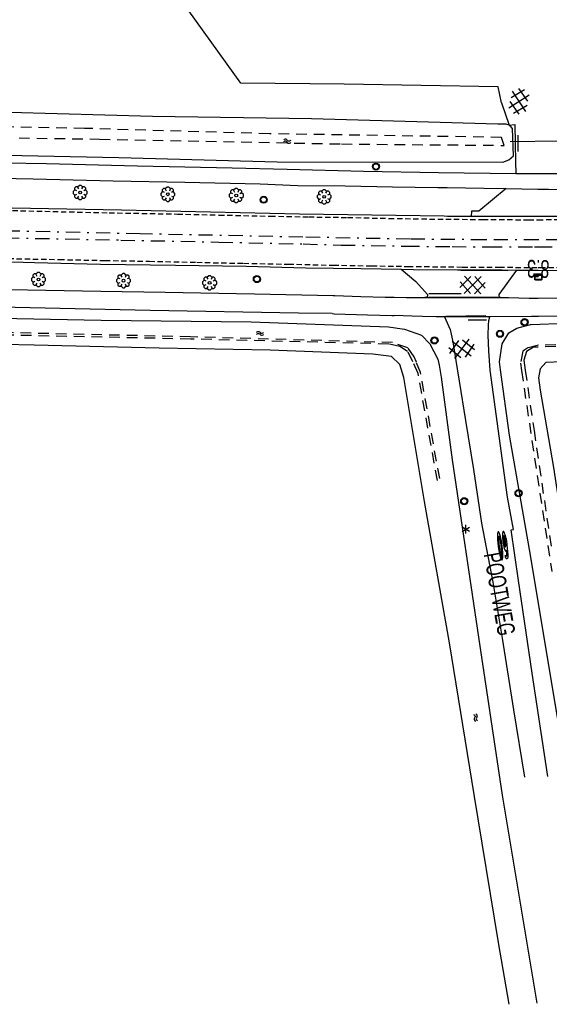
# Model space of a CAD drawing. Extents: x 99796 to 103543, y 406299 to 407646.
# Tile 75 of 85: x 102693 to 102768, y 406617 to 406756. Entities that reach past the tile are written whole.
import ezdxf
from ezdxf.enums import TextEntityAlignment as Align

# ---------------------------------------------------------------- set-up
doc = ezdxf.new("R2010")
doc.units = 0
for name, pattern in [('As', [4.25, 2, -1, 0.25, -1]), ('Mi-knt-strp', [1.15, 0.75, -0.4]), ('Slootbodem', [2.5, 1.5, -1])]:
    doc.linetypes.add(name, pattern=pattern)
for name, color, linetype in [('1101', 252, 'CONTINUOUS'), ('1104', 252, 'CONTINUOUS'), ('1110', 252, 'CONTINUOUS'), ('1201', 252, 'As'), ('1207', 252, 'Mi-knt-strp'), ('1209', 252, 'CONTINUOUS'), ('1211', 252, 'CONTINUOUS'), ('1233', 252, 'CONTINUOUS'), ('1404', 252, 'CONTINUOUS'), ('1406', 252, 'Slootbodem'), ('1605', 252, 'CONTINUOUS'), ('2004', 252, 'Hekwerk'), ('2201', 252, 'CONTINUOUS'), ('2401', 252, 'CONTINUOUS'), ('2701', 252, 'CONTINUOUS'), ('2901', 252, 'CONTINUOUS'), ('4411', 252, 'CONTINUOUS'), ('4501', 252, 'CONTINUOUS'), ('4601', 252, 'CONTINUOUS')]:
    doc.layers.add(name, color=color, linetype=linetype)
doc.linetypes.add('Hekwerk', pattern='A,4,-1,[1,dgnlstyle.shx,S=0.004,R=0,X=0,Y=0],-1', length=6)

# ---------------------------------------------------------------- blocks, each defined once
blk = doc.blocks.new('WATERSYMBOOL', base_point=(97503.821083, 403517.176353))
at = {"layer": '4601'}
for points in [[(97503.321083, 403517.326353, 0), (97503.383583, 403517.388853, 0), (97503.508583, 403517.451353, 0), (97503.633583, 403517.451353, 0), (97503.758583, 403517.388853, 0), (97503.821083, 403517.326353, 0), (97503.883583, 403517.263853, 0), (97504.008583, 403517.201353, 0), (97504.133583, 403517.201353, 0), (97504.258583, 403517.263853, 0), (97504.321083, 403517.326353, 0)], [(97503.321083, 403517.026353, 0), (97503.383583, 403517.088853, 0), (97503.508583, 403517.151353, 0), (97503.633583, 403517.151353, 0), (97503.758583, 403517.088853, 0), (97503.821083, 403517.026353, 0), (97503.883583, 403516.963853, 0), (97504.008583, 403516.901353, 0), (97504.133583, 403516.901353, 0), (97504.258583, 403516.963853, 0), (97504.321083, 403517.026353, 0)]]:
    blk.add_polyline3d(points, dxfattribs=at)
blk = doc.blocks.new('LICHTMAST', base_point=(106423.199838, 404577.892233))
at = {"layer": '2701'}
for points in [[(106422.680222, 404577.592233, 0), (106423.719453, 404578.192234, 0)], [(106423.719453, 404577.592234, 0), (106422.680222, 404578.192233, 0)], [(106423.199838, 404577.292233, 0), (106423.199838, 404578.492233, 0)]]:
    blk.add_polyline3d(points, dxfattribs=at)
blk = doc.blocks.new('VERKEERSBORD', base_point=(97503.821083, 403507.602474))
at = {"layer": '2401'}
for radius in [0.5, 0.5, 0.4, 0.4]:
    blk.add_circle((97503.821083, 403507.602474), radius, dxfattribs=at)
blk = doc.blocks.new('TEKST_60', base_point=(97500.879966, 403507.602474))
at = {"layer": '1233'}
blk.add_polyline3d([(97501.979123, 403508.556994, 0), (97502.12248, 403508.561154, 0), (97502.291923, 403508.565646, 0), (97502.476524, 403508.561283, 0), (97502.69397, 403508.555787, 0), (97502.879628, 403508.545046, 0), (97503.854992, 403508.530447, 0), (97504.27557, 403508.506412, 0), (97504.454291, 403508.484683, 0), (97504.571987, 403508.462932, 0), (97504.672248, 403508.441174, 0), (97504.73328, 403508.419402, 0), (97504.772519, 403508.393263, 0), (97504.807399, 403508.367123, 0), (97504.824845, 403508.336618, 0), (97504.829217, 403508.301749, 0), (97504.811799, 403508.253795, 0), (97504.781966, 403508.221913, 0), (97504.733361, 403508.197102, 0), (97504.672345, 403508.175285, 0), (97504.593892, 403508.157821, 0), (97504.54159, 403508.149085, 0), (97504.450056, 403508.144692, 0), (97504.332366, 403508.149008, 0), (97504.327969, 403508.253619, 0), (97504.415145, 403508.25365, 0), (97504.450013, 403508.262381, 0), (97504.467442, 403508.279822, 0), (97504.467434, 403508.301617, 0), (97504.449992, 403508.319046, 0), (97504.410755, 403508.340825, 0), (97504.358444, 403508.353883, 0), (97504.227671, 403508.375629, 0), (97504.092542, 403508.388657, 0), (97503.93562, 403508.401676, 0), (97503.611566, 403508.412127, 0)], dxfattribs=at)
for points in [[(97500.879966, 403507.602474, 0), (97500.881649, 403507.587424, 0), (97500.888877, 403507.573963, 0), (97500.900901, 403507.560569, 0), (97500.917692, 403507.547273, 0), (97500.939209, 403507.534108, 0), (97500.965401, 403507.521106, 0), (97500.996205, 403507.508299, 0), (97501.031546, 403507.495716, 0), (97501.071338, 403507.483388, 0), (97501.115488, 403507.471346, 0), (97501.163887, 403507.459617, 0), (97501.21642, 403507.44823, 0), (97501.27296, 403507.437212, 0), (97501.333371, 403507.426592, 0), (97501.397506, 403507.416392, 0), (97501.465212, 403507.406639, 0), (97501.536326, 403507.397356, 0), (97501.610675, 403507.388565, 0), (97501.688082, 403507.380288, 0), (97501.76836, 403507.372544, 0), (97501.851314, 403507.36535, 0), (97501.936747, 403507.358727, 0), (97502.024447, 403507.35269, 0), (97502.114218, 403507.347252, 0), (97502.205818, 403507.342426, 0), (97502.299049, 403507.338225, 0), (97502.39368, 403507.334659, 0), (97502.48948, 403507.331736, 0), (97502.586221, 403507.329463, 0), (97502.683672, 403507.327846, 0), (97502.781592, 403507.326889, 0), (97502.879742, 403507.326593, 0), (97502.977902, 403507.32696, 0), (97503.075822, 403507.327989, 0), (97503.173261, 403507.329677, 0), (97503.27, 403507.332021, 0), (97503.365799, 403507.335013, 0), (97503.460427, 403507.338649, 0), (97503.553655, 403507.342917, 0), (97503.645262, 403507.34781, 0), (97503.735018, 403507.353314, 0), (97503.822724, 403507.359415, 0), (97503.908149, 403507.366101, 0), (97503.991093, 403507.373354, 0), (97504.071367, 403507.381157, 0), (97504.14877, 403507.389491, 0), (97504.223112, 403507.398336, 0), (97504.294223, 403507.407671, 0), (97504.361913, 403507.417474, 0), (97504.426043, 403507.42772, 0), (97504.486451, 403507.438384, 0), (97504.542979, 403507.449443, 0), (97504.595505, 403507.460869, 0), (97504.643901, 403507.472633, 0), (97504.688036, 403507.484707, 0), (97504.727819, 403507.497064, 0), (97504.763152, 403507.509673, 0), (97504.793943, 403507.522503, 0), (97504.820134, 403507.535524, 0), (97504.841634, 403507.548704, 0), (97504.858422, 403507.562012, 0), (97504.87043, 403507.575415, 0), (97504.877646, 403507.588882, 0), (97504.879966, 403507.602474, 0), (97504.877637, 403507.615874, 0), (97504.87041, 403507.629335, 0), (97504.858393, 403507.642731, 0), (97504.841595, 403507.656026, 0), (97504.820085, 403507.66919, 0), (97504.793885, 403507.682192, 0), (97504.763084, 403507.695, 0), (97504.727742, 403507.707583, 0), (97504.68795, 403507.71991, 0), (97504.643806, 403507.731954, 0), (97504.595402, 403507.743683, 0), (97504.542867, 403507.75507, 0), (97504.486332, 403507.766086, 0), (97504.425915, 403507.776708, 0), (97504.361778, 403507.786906, 0), (97504.294081, 403507.79666, 0), (97504.222963, 403507.805943, 0), (97504.148615, 403507.814734, 0), (97504.071206, 403507.823012, 0), (97503.990926, 403507.830756, 0), (97503.907977, 403507.837948, 0), (97503.822547, 403507.844571, 0), (97503.734837, 403507.85061, 0), (97503.645076, 403507.856048, 0), (97503.553466, 403507.860873, 0), (97503.460235, 403507.865074, 0), (97503.365604, 403507.86864, 0), (97503.269804, 403507.871563, 0), (97503.173063, 403507.873836, 0), (97503.075622, 403507.875453, 0), (97502.977702, 403507.87641, 0), (97502.879542, 403507.876706, 0), (97502.781392, 403507.876339, 0), (97502.683472, 403507.87531, 0), (97502.586023, 403507.873622, 0), (97502.489284, 403507.871278, 0), (97502.393485, 403507.868286, 0), (97502.298857, 403507.86465, 0), (97502.205629, 403507.860381, 0), (97502.114032, 403507.85549, 0), (97502.024266, 403507.849986, 0), (97501.93657, 403507.843884, 0), (97501.851142, 403507.837198, 0), (97501.768193, 403507.829945, 0), (97501.687921, 403507.822142, 0), (97501.61052, 403507.813809, 0), (97501.536177, 403507.804963, 0), (97501.46507, 403507.795628, 0), (97501.397371, 403507.785825, 0), (97501.333243, 403507.77558, 0), (97501.272841, 403507.764914, 0), (97501.216308, 403507.753856, 0), (97501.163784, 403507.742431, 0), (97501.115393, 403507.730667, 0), (97501.071252, 403507.718591, 0), (97501.031469, 403507.706235, 0), (97500.996137, 403507.693626, 0), (97500.965343, 403507.680796, 0), (97500.93916, 403507.667775, 0), (97500.917652, 403507.654595, 0), (97500.900871, 403507.641287, 0), (97500.888857, 403507.627883, 0), (97500.881639, 403507.614417, 0)], [(97501.529114, 403508.315661, 0), (97501.530074, 403508.310162, 0), (97501.532959, 403508.304676, 0), (97501.537762, 403508.299214, 0), (97501.544473, 403508.293791, 0), (97501.553073, 403508.288419, 0), (97501.563544, 403508.283112, 0), (97501.575859, 403508.277881, 0), (97501.589989, 403508.27274, 0), (97501.6059, 403508.267701, 0), (97501.623553, 403508.262776, 0), (97501.642907, 403508.257977, 0), (97501.663914, 403508.253316, 0), (97501.686523, 403508.248804, 0), (97501.710682, 403508.244451, 0), (97501.73633, 403508.24027, 0), (97501.763407, 403508.236267, 0), (97501.791846, 403508.232456, 0), (97501.82158, 403508.228843, 0), (97501.852538, 403508.225437, 0), (97501.884642, 403508.222247, 0), (97501.91782, 403508.219282, 0), (97501.951988, 403508.216547, 0), (97501.987066, 403508.21405, 0), (97502.022964, 403508.211796, 0), (97502.059602, 403508.20979, 0), (97502.09689, 403508.208039, 0), (97502.134739, 403508.206545, 0), (97502.173057, 403508.205314, 0), (97502.211745, 403508.204346, 0), (97502.250723, 403508.203645, 0), (97502.290584, 403508.206804, 0), (97502.329842, 403508.206641, 0), (97502.3691, 403508.206749, 0), (97502.408268, 403508.207125, 0), (97502.447246, 403508.207771, 0), (97502.485943, 403508.208684, 0), (97502.524261, 403508.209862, 0), (97502.562108, 403508.211302, 0), (97502.599395, 403508.213, 0), (97502.636042, 403508.214954, 0), (97502.671938, 403508.217157, 0), (97502.707025, 403508.219605, 0), (97502.741191, 403508.222292, 0), (97502.774376, 403508.22521, 0), (97502.806482, 403508.228354, 0), (97502.837447, 403508.231716, 0), (97502.867192, 403508.235286, 0), (97502.895636, 403508.239058, 0), (97502.922018, 403508.239431, 0), (97502.947672, 403508.243577, 0), (97502.971845, 403508.247896, 0), (97502.994458, 403508.252376, 0), (97503.015471, 403508.257007, 0), (97503.034833, 403508.261779, 0), (97503.052495, 403508.266678, 0), (97503.068406, 403508.271694, 0), (97503.082547, 403508.276815, 0), (97503.094868, 403508.282029, 0), (97503.105348, 403508.287322, 0), (97503.113958, 403508.292681, 0), (97503.120667, 403508.298095, 0), (97503.125486, 403508.303549, 0), (97503.128375, 403508.309032, 0), (97503.129067, 403508.312623, 0), (97503.128381, 403508.320027, 0), (97503.125498, 403508.325514, 0), (97503.120695, 403508.330975, 0), (97503.113982, 403508.336399, 0), (97503.105388, 403508.34177, 0), (97503.094914, 403508.347078, 0), (97503.0826, 403508.352309, 0), (97503.068465, 403508.35745, 0), (97503.05256, 403508.362488, 0), (97503.034905, 403508.367412, 0), (97503.015549, 403508.372211, 0), (97502.994543, 403508.376873, 0), (97502.971937, 403508.381385, 0), (97502.94778, 403508.385737, 0), (97502.922133, 403508.38992, 0), (97502.895056, 403508.393922, 0), (97502.866609, 403508.397734, 0), (97502.836882, 403508.401347, 0), (97502.805924, 403508.404753, 0), (97502.773816, 403508.407942, 0), (97502.740638, 403508.410907, 0), (97502.70647, 403508.413642, 0), (97502.671392, 403508.41614, 0), (97502.635728, 403508.416385, 0), (97502.599084, 403508.418312, 0), (97502.56178, 403508.419988, 0), (97502.523925, 403508.421412, 0), (97502.485601, 403508.422578, 0), (97502.446896, 403508.423484, 0), (97502.407911, 403508.42413, 0), (97502.368737, 403508.424512, 0), (97502.329472, 403508.42463, 0), (97502.290198, 403508.424484, 0), (97502.251024, 403508.424073, 0), (97502.212039, 403508.423399, 0), (97502.173336, 403508.422464, 0), (97502.135012, 403508.42127, 0), (97502.097158, 403508.419818, 0), (97502.059855, 403508.418115, 0), (97502.023213, 403508.416162, 0), (97501.9873, 403508.413966, 0), (97501.952218, 403508.411531, 0), (97501.918036, 403508.408863, 0), (97501.884855, 403508.405968, 0), (97501.852742, 403508.402854, 0), (97501.821776, 403508.399529, 0), (97501.792034, 403508.395998, 0), (97501.763587, 403508.392273, 0), (97501.736502, 403508.388361, 0), (97501.710847, 403508.384272, 0), (97501.686682, 403508.380016, 0), (97501.664066, 403508.375602, 0), (97501.643053, 403508.371043, 0), (97501.623693, 403508.366348, 0), (97501.605968, 403508.363512, 0), (97501.59005, 403508.358495, 0), (97501.575912, 403508.353374, 0), (97501.56359, 403508.348161, 0), (97501.553112, 403508.342868, 0), (97501.544504, 403508.337508, 0), (97501.537785, 403508.332094, 0), (97501.532974, 403508.32664, 0), (97501.529806, 403508.319252, 0)], [(97501.529368, 403507.601157, 0), (97501.530997, 403507.593796, 0), (97501.535875, 403507.586454, 0), (97501.54399, 403507.579148, 0), (97501.555324, 403507.571897, 0), (97501.569847, 403507.564718, 0), (97501.587526, 403507.557627, 0), (97501.608318, 403507.550642, 0), (97501.632172, 403507.54378, 0), (97501.659032, 403507.537057, 0), (97501.688833, 403507.530491, 0), (97501.721502, 403507.524096, 0), (97501.756961, 403507.517887, 0), (97501.795125, 403507.511881, 0), (97501.835902, 403507.506091, 0), (97501.879194, 403507.50053, 0), (97501.924895, 403507.495214, 0), (97501.972897, 403507.490153, 0), (97502.023079, 403507.485362, 0), (97502.075331, 403507.480851, 0), (97502.129514, 403507.47663, 0), (97502.185507, 403507.47271, 0), (97502.24318, 403507.469103, 0), (97502.302373, 403507.465812, 0), (97502.362967, 403507.462851, 0), (97502.4248, 403507.460223, 0), (97502.487734, 403507.457936, 0), (97502.551608, 403507.455995, 0), (97502.616272, 403507.454406, 0), (97502.681576, 403507.45317, 0), (97502.747349, 403507.452293, 0), (97502.813443, 403507.451775, 0), (97502.880029, 403507.450275, 0), (97502.94595, 403507.451823, 0), (97503.012054, 403507.452389, 0), (97503.077827, 403507.453315, 0), (97503.14312, 403507.454598, 0), (97503.207792, 403507.456235, 0), (97503.271665, 403507.458222, 0), (97503.334587, 403507.460555, 0), (97503.396428, 403507.463228, 0), (97503.45701, 403507.466234, 0), (97503.516211, 403507.469567, 0), (97503.573871, 403507.473217, 0), (97503.629861, 403507.477177, 0), (97503.684051, 403507.481437, 0), (97503.73629, 403507.485986, 0), (97503.786478, 403507.490815, 0), (97503.834476, 403507.49591, 0), (97503.880174, 403507.50126, 0), (97503.923461, 403507.506852, 0), (97503.964227, 403507.512672, 0), (97504.002392, 403507.518706, 0), (97504.037847, 403507.52494, 0), (97504.070512, 403507.53136, 0), (97504.100306, 403507.537948, 0), (97504.127159, 403507.54469, 0), (97504.151011, 403507.551569, 0), (97504.171793, 403507.558569, 0), (97504.189464, 403507.565673, 0), (97504.203984, 403507.572863, 0), (97504.215314, 403507.580122, 0), (97504.223423, 403507.587434, 0), (97504.228301, 403507.59478, 0), (97504.229919, 403507.602142, 0), (97504.228296, 403507.609503, 0), (97504.223412, 403507.616845, 0), (97504.215298, 403507.62415, 0), (97504.203963, 403507.631402, 0), (97504.189437, 403507.638582, 0), (97504.171761, 403507.645672, 0), (97504.150974, 403507.652657, 0), (97504.127117, 403507.659519, 0), (97504.100259, 403507.666241, 0), (97504.07046, 403507.672808, 0), (97504.037791, 403507.679203, 0), (97504.002332, 403507.685411, 0), (97503.964162, 403507.691419, 0), (97503.923391, 403507.697209, 0), (97503.8801, 403507.702769, 0), (97503.834399, 403507.708086, 0), (97503.786397, 403507.713145, 0), (97503.736205, 403507.717937, 0), (97503.683963, 403507.722449, 0), (97503.62977, 403507.726669, 0), (97503.573777, 403507.730588, 0), (97503.516114, 403507.734197, 0), (97503.456911, 403507.737486, 0), (97503.396327, 403507.740449, 0), (97503.334892, 403507.741248, 0), (97503.27156, 403507.745363, 0), (97503.207686, 403507.747303, 0), (97503.143012, 403507.748894, 0), (97503.077718, 403507.750128, 0), (97503.011945, 403507.751006, 0), (97502.945841, 403507.751524, 0), (97502.879587, 403507.751681, 0), (97502.813334, 403507.751475, 0), (97502.74724, 403507.750909, 0), (97502.681467, 403507.749984, 0), (97502.616164, 403507.748702, 0), (97502.551502, 403507.747064, 0), (97502.487629, 403507.745077, 0), (97502.424697, 403507.742744, 0), (97502.362866, 403507.740072, 0), (97502.302274, 403507.737065, 0), (97502.243083, 403507.733733, 0), (97502.185413, 403507.730082, 0), (97502.129423, 403507.726122, 0), (97502.075243, 403507.721862, 0), (97502.022994, 403507.717312, 0), (97501.972816, 403507.712484, 0), (97501.924818, 403507.707389, 0), (97501.87912, 403507.70204, 0), (97501.835832, 403507.696448, 0), (97501.79506, 403507.690628, 0), (97501.7569, 403507.684592, 0), (97501.721445, 403507.678358, 0), (97501.688781, 403507.671939, 0), (97501.658985, 403507.665351, 0), (97501.63213, 403507.658609, 0), (97501.608281, 403507.651729, 0), (97501.587494, 403507.644729, 0), (97501.56982, 403507.637627, 0), (97501.555303, 403507.630436, 0), (97501.543974, 403507.623176, 0), (97501.535864, 403507.615865, 0), (97501.530992, 403507.608519, 0)]]:
    blk.add_polyline3d(points, close=True, dxfattribs=at)
for centre, radius, start, end in [((97502.05062, 403504.515376), 4.039124, 94.251173, 100.145568), ((97502.332276, 403500.726285), 7.838669, 92.582202, 94.251173), ((97501.001791, 403508.314443), 0.072825, 178.708036, 246.680047), ((97501.001798, 403508.314302), 0.072835, 113.364145, 178.597554), ((97501.632256, 403506.85329), 1.664072, 100.145568, 113.342233), ((97501.63119, 403509.775923), 1.664072, 246.69956, 259.896225), ((97502.047849, 403512.114141), 4.039124, 259.896225, 265.79062), ((97502.326741, 403515.903437), 7.838669, 265.79062, 270.020897), ((97502.109843, 403517.719058), 9.65679, 271.303976, 277.198371), ((97503.026762, 403509.776432), 1.664072, 280.145568, 293.342233), ((97503.027828, 403506.853799), 1.664072, 66.69956, 69.464415), ((97503.657282, 403508.315345), 0.072742, 0.020897, 66.69956), ((97503.657282, 403508.315345), 0.072742, 293.342233, 0.020897)]:
    blk.add_arc(centre, radius, start, end, dxfattribs=at)
blk = doc.blocks.new('GV6', base_point=(97503.821083, 403517.176353))
at = {"layer": '4411'}
for points in [[(97503.821083, 403517.145103, 0), (97503.977333, 403517.270103, 0)], [(97503.821083, 403517.207603, 0), (97503.977333, 403517.082603, 0)], [(97503.883583, 403517.082603, 0), (97504.133583, 403517.270103, 0)], [(97503.883583, 403517.270103, 0), (97504.133583, 403517.082603, 0)], [(97504.039833, 403517.270103, 0), (97504.196083, 403517.145103, 0)], [(97504.039833, 403517.082603, 0), (97504.196083, 403517.207603, 0)]]:
    blk.add_polyline3d(points, dxfattribs=at)
blk = doc.blocks.new('BOOM', base_point=(97503.821083, 403507.602474))
at = {"layer": '2901'}
for points in [[(97504.071083, 403508.102474, 0), (97504.196083, 403508.352474, 0), (97503.946083, 403508.602474, 0), (97503.696083, 403508.602474, 0), (97503.446083, 403508.352474, 0), (97503.571083, 403508.102474, 0)], [(97503.321083, 403507.852474, 0), (97503.071083, 403507.977474, 0), (97502.821083, 403507.727474, 0), (97502.821083, 403507.477474, 0), (97503.071083, 403507.227474, 0), (97503.321083, 403507.352474, 0)], [(97503.491578, 403508.39797, 0), (97503.202364, 403508.39797, 0), (97503.025588, 403508.221193, 0), (97503.025588, 403507.931979, 0)], [(97503.025588, 403507.27297, 0), (97503.025588, 403506.983756, 0), (97503.202364, 403506.806979, 0), (97503.491578, 403506.806979, 0)], [(97504.616578, 403507.931979, 0), (97504.616578, 403508.221193, 0), (97504.439801, 403508.39797, 0), (97504.150588, 403508.39797, 0)], [(97504.150588, 403506.806979, 0), (97504.439801, 403506.806979, 0), (97504.616578, 403506.983756, 0), (97504.616578, 403507.27297, 0)], [(97504.321083, 403507.352474, 0), (97504.571083, 403507.227474, 0), (97504.821083, 403507.477474, 0), (97504.821083, 403507.727474, 0), (97504.571083, 403507.977474, 0), (97504.321083, 403507.852474, 0)], [(97503.571083, 403507.102474, 0), (97503.446083, 403506.852474, 0), (97503.696083, 403506.602474, 0), (97503.946083, 403506.602474, 0), (97504.196083, 403506.852474, 0), (97504.071083, 403507.102474, 0)]]:
    blk.add_polyline3d(points, dxfattribs=at)
blk.add_circle((97503.821083, 403507.602474), 0.2, dxfattribs=at)
blk.add_circle((97503.821083, 403507.602474), 0.2, dxfattribs=at)
blk = doc.blocks.new('HECTOMETERPAAL', base_point=(97500.879966, 403507.602474))
at = {"layer": '2201'}
blk.add_polyline3d([(97501.379966, 403508.002474, 0), (97501.379966, 403507.202474, 0), (97500.379966, 403507.202474, 0), (97500.379966, 403508.002474, 0)], close=True, dxfattribs=at)
blk.add_polyline3d([(97501.379966, 403508.002474, 0), (97501.379966, 403507.202474, 0), (97500.379966, 403507.202474, 0), (97500.379966, 403508.002474, 0)], close=True, dxfattribs=at)
for points in [[(97500.387999, 403507.279814, 0), (97500.387999, 403507.920491, 0)], [(97500.387999, 403507.920491, 0), (97500.387999, 403507.279814, 0)], [(97500.407999, 403507.279814, 0), (97500.407999, 403507.820491, 0)], [(97500.407999, 403507.279814, 0), (97500.407999, 403507.820491, 0)], [(97500.437999, 403507.679814, 0), (97500.437999, 403507.820491, 0)], [(97500.437999, 403507.679814, 0), (97500.437999, 403507.820491, 0)], [(97500.437999, 403507.820491, 0), (97500.437999, 403507.679814, 0)], [(97500.459598, 403507.99209, 0), (97500.979966, 403507.99209, 0), (97501.298012, 403507.99209, 0)], [(97501.298012, 403507.99209, 0), (97500.979966, 403507.99209, 0), (97500.459598, 403507.99209, 0)], [(97500.459598, 403507.87209, 0), (97501.298012, 403507.87209, 0)], [(97500.459598, 403507.87209, 0), (97501.298012, 403507.87209, 0)], [(97500.459598, 403507.84209, 0), (97500.798012, 403507.84209, 0)], [(97500.459598, 403507.84209, 0), (97500.798012, 403507.84209, 0)], [(97500.798012, 403507.84209, 0), (97500.459598, 403507.84209, 0)], [(97500.798012, 403507.658214, 0), (97500.459598, 403507.658214, 0)], [(97500.798012, 403507.658214, 0), (97500.459598, 403507.658214, 0)], [(97500.459598, 403507.658214, 0), (97500.798012, 403507.658214, 0)], [(97501.298012, 403507.228214, 0), (97500.979966, 403507.228214, 0), (97500.459598, 403507.228214, 0)], [(97501.298012, 403507.228214, 0), (97500.979966, 403507.228214, 0), (97500.459598, 403507.228214, 0)], [(97501.298012, 403507.208214, 0), (97500.979966, 403507.208214, 0), (97500.459598, 403507.208214, 0)], [(97500.459598, 403507.208214, 0), (97500.979966, 403507.208214, 0), (97501.298012, 403507.208214, 0)], [(97500.819612, 403507.820491, 0), (97500.819612, 403507.679814, 0)], [(97500.819612, 403507.820491, 0), (97500.819612, 403507.679814, 0)], [(97500.819612, 403507.679814, 0), (97500.819612, 403507.820491, 0)], [(97501.349612, 403507.820491, 0), (97501.349612, 403507.279814, 0)], [(97501.349612, 403507.820491, 0), (97501.349612, 403507.279814, 0)], [(97501.369612, 403507.920491, 0), (97501.369612, 403507.279814, 0)], [(97501.369612, 403507.279814, 0), (97501.369612, 403507.920491, 0)]]:
    blk.add_polyline3d(points, dxfattribs=at)
for centre, radius, start, end in [((97500.459598, 403507.920491), 0.0716, 90, 180), ((97500.459598, 403507.920491), 0.0716, 90, 180), ((97500.459598, 403507.279814), 0.0716, 180, 270), ((97500.459598, 403507.279814), 0.0716, 180, 270), ((97500.459598, 403507.820491), 0.0516, 90, 180), ((97500.459598, 403507.820491), 0.0516, 90, 180), ((97500.459598, 403507.279814), 0.0516, 180, 270), ((97500.459598, 403507.279814), 0.0516, 180, 270), ((97500.459598, 403507.820491), 0.0216, 90, 180), ((97500.459598, 403507.820491), 0.0216, 90, 180), ((97500.459598, 403507.820491), 0.0216, 90, 180), ((97500.459598, 403507.679814), 0.0216, 180.000004, 270), ((97500.459598, 403507.679814), 0.0216, 180.000004, 270), ((97500.459598, 403507.679814), 0.0216, 180.000004, 270), ((97500.798012, 403507.820491), 0.0216, 0, 90), ((97500.798012, 403507.820491), 0.0216, 0, 90), ((97500.798012, 403507.820491), 0.0216, 0, 90), ((97500.798012, 403507.679814), 0.0216, 270.000004, 0), ((97500.798012, 403507.679814), 0.0216, 270.000004, 0), ((97500.798012, 403507.679814), 0.0216, 270.000004, 0), ((97501.298012, 403507.920491), 0.0716, 0, 90), ((97501.298012, 403507.920491), 0.0716, 0, 90), ((97501.298012, 403507.820491), 0.0516, 0, 90), ((97501.298012, 403507.820491), 0.0516, 0, 90), ((97501.298012, 403507.279814), 0.0716, 270, 0), ((97501.298012, 403507.279814), 0.0516, 270.000003, 0), ((97501.298012, 403507.279814), 0.0516, 270.000003, 0), ((97501.298012, 403507.279814), 0.0716, 270, 0)]:
    blk.add_arc(centre, radius, start, end, dxfattribs=at)

msp = doc.modelspace()

# ---------------------------------------------------------------- linework, layer by layer
at = {"layer": '1101'}
for points in [[(102756.938249, 406727.862693, 0.399383), (102753.579474, 406727.870584, 0.384257), (102753.132492, 406727.871634, 0.382244), (102732.66463, 406728.179716, 0.312944), (102707.526371, 406728.724726, 0.340169), (102684.331968, 406729.188524, 0.340169), (102666.458443, 406729.564431, 0.350025)], [(102766.365245, 406727.840638, 0.441836), (102756.938249, 406727.862693, 0.399383)], [(102779.340282, 406727.969237, 0.475168), (102771.269068, 406727.829166, 0.463919), (102766.365245, 406727.840638, 0.441836)], [(102666.304452, 406721.969948, 0.490584), (102675.132737, 406721.764021, 0.463919), (102685.549021, 406721.630655, 0.523319), (102695.258245, 406721.369512, 0.50847), (102704.563648, 406721.128114, 0.535694), (102715.181843, 406720.986925, 0.592619), (102725.15966, 406720.809229, 0.664395), (102733.578444, 406720.589437, 0.73617), (102741.415337, 406720.486991, 0.733694), (102747.050956, 406720.400564, 0.700829)], [(102747.050956, 406720.400564, 0.700829), (102749.108806, 406718.652658, 0.64487), (102750.779599, 406716.817953, 0.70647), (102750.786677, 406716.586612, 0.725719), (102750.671193, 406716.46405, 0.731495), (102750.407443, 406716.383956, 0.735345)], [(102747.050956, 406720.400564, 0.700829), (102748.771668, 406720.374487, 0.690794), (102754.989922, 406720.299982, 0.684744), (102761.295721, 406720.316745, 0.721044), (102763.346121, 406720.288061, 0.688595)], [(102763.346121, 406720.288061, 0.688595), (102760.820374, 406716.842167, 0.71472), (102760.834158, 406716.65106, 0.73342), (102760.893017, 406716.500558, 0.729569), (102761.289016, 406716.385074, 0.66597)], [(102763.346121, 406720.288061, 0.688595), (102765.972451, 406720.251553, 0.751294), (102766.398355, 406720.249441, 0.752889)], [(102766.398355, 406720.249441, 0.752889), (102769.203395, 406720.235534, 0.763394), (102773.121655, 406720.298119, 0.769444), (102774.417311, 406720.331274, 0.768595)], [(102753.167883, 406713.657416, 0.636645), (102753.739978, 406712.401532, 0.630117)], [(102759.374668, 406712.483658, 0.559032), (102759.404764, 406713.15264, 0.574745), (102759.575755, 406713.660397, 0.719669)], [(102753.739978, 406712.401532, 0.630117), (102753.965467, 406711.90653, 0.627544), (102754.354388, 406710.132547, 0.666044), (102754.958257, 406706.329398, 0.601172), (102755.232439, 406704.602726, 0.571719), (102756.108999, 406699.038632, 0.46007), (102757.278741, 406692.094319, 0.323394), (102758.409739, 406684.54688, 0.20982), (102759.999693, 406676.208563, 0.221369), (102761.297956, 406668.273695, 0.057745), (102762.903929, 406658.182628, -0.02888), (102764.456257, 406648.645885, -0.088556)], [(102767.779216, 406648.747586, -0.055831), (102765.565649, 406663.338058, -0.02888), (102763.601303, 406676.428728, -0.02888), (102762.559712, 406683.580913, 0.042344), (102762.896106, 406683.647968, 0.011544), (102762.05717, 406688.214056, 0.09047), (102759.623811, 406706.138663, 0.30607), (102759.441644, 406708.851047, 0.39462), (102759.350002, 406711.083241, 0.512869), (102759.374668, 406712.483658, 0.559032)]]:
    msp.add_polyline3d(points, dxfattribs=at)
at = {"layer": '1104'}
for points in [[(102666.587779, 406735.94297, 0.293623), (102672.058627, 406735.84003, 0.290394), (102684.288383, 406735.613532, 0.290394), (102691.130906, 406735.450918, 0.293968), (102696.922705, 406735.313274, 0.296994), (102709.78874, 406735.023074, 0.353094), (102723.151729, 406734.718345, 0.384445), (102730.918214, 406734.555923, 0.425694), (102741.723418, 406734.246351, 0.415794), (102752.322242, 406734.083556, 0.391044), (102763.248518, 406733.924858, 0.384562)], [(102763.248518, 406733.924858, 0.384562), (102766.338717, 406733.922397, 0.392736)], [(102766.338717, 406733.922397, 0.392736), (102774.94295, 406733.915545, 0.415496)], [(102666.543085, 406733.738774, 0.407819), (102670.628861, 406733.65254, 0.407819), (102683.090329, 406733.412631, 0.37317), (102695.050001, 406733.146645, 0.348419), (102706.382334, 406732.886247, 0.343469), (102716.49389, 406732.680611, 0.306344), (102727.118045, 406732.451879, 0.241994), (102732.432544, 406732.247733, 0.246944), (102739.150733, 406732.159443, 0.269219), (102745.808199, 406732.02645, 0.289019), (102752.215698, 406731.948592, 0.318719), (102753.532482, 406731.930056, 0.328269), (102758.699566, 406731.857322, 0.365745), (102761.854142, 406731.785797, 0.40632)], [(102761.854142, 406731.785797, 0.40632), (102764.087081, 406731.735505, 0.435044), (102766.348351, 406731.713717, 0.442506)], [(102766.348351, 406731.713717, 0.442506), (102767.837331, 406731.69937, 0.447419), (102771.038473, 406731.674783, 0.427619), (102775.173173, 406731.744818, 0.469694)], [(102680.067, 406717.813, 0.455), (102691.688672, 406717.558913, 0.500494), (102704.632938, 406717.281751, 0.542844), (102713.695079, 406717.149131, 0.592894), (102726.345047, 406716.924124, 0.679519), (102737.446, 406716.673, 0.608)], [(102737.446, 406716.673, 0.608), (102737.674, 406716.666, 0.603), (102741.359, 406716.57, 0.598), (102744.782, 406716.458, 0.628), (102745.754, 406716.454, 0.637), (102746.044, 406716.447, 0.636)], [(102746.044, 406716.447, 0.636), (102747.758389, 406716.383956, 0.743044), (102750.407443, 406716.383956, 0.735345)], [(102750.407443, 406716.383956, 0.735345), (102761.289016, 406716.385074, 0.66597)], [(102761.289016, 406716.385074, 0.66597), (102762.183458, 406716.385074, 0.660269), (102765.133515, 406716.322862, 0.669344), (102766.415454, 406716.329247, 0.680343)], [(102766.415454, 406716.329247, 0.680343), (102773.883477, 406716.366448, 0.744419), (102774.442643, 406716.373526, 0.744222)], [(102737.306, 406714.136, 0.528), (102732.5335, 406714.191996, 0.60747), (102711.595133, 406714.581661, 0.568969), (102690.410897, 406715.058126, 0.442469), (102683.158161, 406715.252013, 0.416878)], [(102807.493, 406714.959, 0.547), (102801.309809, 406714.489274, 0.722144), (102788.697839, 406714.080609, 0.704819), (102774.397567, 406713.785566, 0.709769), (102766.426843, 406713.718254, 0.715093)], [(102737.306, 406714.136, 0.528), (102737.582, 406714.12, 0.544), (102742.302, 406713.943, 0.545), (102745.748, 406713.874, 0.573), (102746.042, 406713.859, 0.565)], [(102753.167883, 406713.657416, 0.636645), (102751.97728, 406713.656671, 0.621219), (102750.063226, 406713.734903, 0.632219), (102748.574447, 406713.776674, 0.627325), (102746.042, 406713.859, 0.565)], [(102759.575755, 406713.660397, 0.719669), (102753.167883, 406713.657416, 0.636645)], [(102766.426843, 406713.718254, 0.715093), (102765.451667, 406713.710019, 0.715744), (102759.575755, 406713.660397, 0.719669)]]:
    msp.add_polyline3d(points, dxfattribs=at)
at = {"layer": '1110'}
for points in [[(102761.199981, 406743.904911, 0.161), (102760.731413, 406746.179053, 0.118499), (102739.002196, 406746.546787, 0.056499), (102724.376205, 406746.68763, 0.180499), (102715.969848, 406758.398285, 0.087499), (102695.782406, 406790.669963, 0.056499)], [(102761.199981, 406743.904911, 0.161), (102762.277708, 406740.760021, 0.180618)], [(102762.277708, 406740.760021, 0.180618), (102763.097644, 406740.838252, 0.223106), (102763.212664, 406735.567764, 0.346193)], [(102763.212664, 406735.567764, 0.346193), (102763.248518, 406733.924858, 0.384562)], [(102761.854142, 406731.785797, 0.40632), (102758.027151, 406728.601046, 0.471344), (102756.983325, 406728.596203, 0.463094), (102756.938249, 406727.862693, 0.399383)]]:
    msp.add_polyline3d(points, dxfattribs=at)
at = {"layer": '1201'}
for points in [[(102853.303314, 406728.959419, 0.664119), (102833.488494, 406727.213748, 0.644319), (102827.795506, 406726.7574, 0.724344), (102816.343218, 406725.981049, 0.733144), (102804.158539, 406725.382023, 0.722144), (102792.869792, 406725.011729, 0.724344), (102780.801341, 406724.710725, 0.730944), (102769.503653, 406724.556126, 0.724344), (102766.379572, 406724.555797, 0.724992), (102758.894771, 406724.555008, 0.726544), (102748.333946, 406724.641807, 0.708944), (102733.163446, 406724.930517, 0.697945), (102710.185483, 406725.394689, 0.662744), (102691.251695, 406725.79553, 0.649545), (102671.000272, 406726.198234, 0.642945), (102666.392123, 406726.293683, 0.639734), (102648.896635, 406726.656072, 0.627544), (102627.177447, 406727.112793, 0.614344), (102611.055136, 406727.437265, 0.601144), (102590.083614, 406727.859341, 0.587945)], [(102691.096351, 406724.846326, 0.61682), (102707.429141, 406724.522971, 0.735069), (102721.27679, 406724.233143, 0.759819), (102733.202934, 406723.965667, 0.677319), (102738.559902, 406723.818518, 0.682819), (102747.656316, 406723.653488, 0.76807), (102754.22959, 406723.610647, 0.71582), (102759.328395, 406723.545082, 0.710319), (102765.866652, 406723.551788, 0.630569), (102766.383952, 406723.551719, 0.625224), (102771.455705, 406723.551042, 0.572819), (102778.047607, 406723.602451, 0.553569), (102783.67652, 406723.742895, 0.56182), (102791.508943, 406723.93214, 0.523319), (102796.918065, 406724.099778, 0.531569), (102802.603603, 406724.322178, 0.581069), (102807.517261, 406724.531539, 0.62232), (102814.058498, 406724.86905, 0.696569), (102819.816679, 406725.230031, 0.735069), (102826.838106, 406725.738905, 0.710319), (102833.472103, 406726.219095, 0.692719), (102849.31539, 406727.635078, 0.650919)]]:
    msp.add_polyline3d(points, dxfattribs=at)
at = {"layer": '1207'}
for points in [[(102690.976024, 406728.729941, 0.570344), (102697.843224, 406728.552617, 0.524969), (102705.797091, 406728.377901, 0.515894), (102715.43777, 406728.195734, 0.521944), (102721.334532, 406728.057526, 0.437244), (102728.559733, 406727.896221, 0.467495), (102733.988226, 406727.793776, 0.485644), (102739.483401, 406727.711819, 0.597569), (102745.310128, 406727.582924, 0.603619), (102752.205268, 406727.474146, 0.582444), (102758.580729, 406727.432795, 0.573369), (102765.017659, 406727.384366, 0.576394), (102766.367193, 406727.393824, 0.574044), (102770.227105, 406727.420874, 0.56732)], [(102688.127294, 406721.971892, 0.464745), (102698.745117, 406721.771099, 0.58602), (102705.203652, 406721.640341, 0.651469), (102711.475924, 406721.527092, 0.684194), (102718.179956, 406721.374355, 0.711145), (102724.782661, 406721.233539, 0.738095), (102731.123105, 406721.120291, 0.741945), (102737.488136, 406720.969044, 0.718844), (102742.891297, 406720.882617, 0.70922), (102748.003513, 406720.799543, 0.695744), (102755.70257, 406720.708273, 0.78567), (102760.903075, 406720.683687, 0.782369), (102766.396632, 406720.644492, 0.779242), (102766.698882, 406720.642336, 0.779069), (102771.76714, 406720.692255, 0.765869)]]:
    msp.add_polyline3d(points, dxfattribs=at)
at = {"layer": '1209'}
for points in [[(102751.008332, 406716.462933, 0.618745), (102760.670617, 406716.506146, 0.579144)], [(102759.013608, 406713.831388, 0.664669), (102753.369793, 406713.725589, 0.648169)]]:
    msp.add_polyline3d(points, dxfattribs=at)
at = {"layer": '1211'}
for points in [[(102755.491719, 406720.260866, 0.633595), (102762.121245, 406720.206849, 0.52717)], [(102755.500287, 406716.947593, 0.623694), (102750.945374, 406716.94275, 0.593994)], [(102756.499037, 406713.250615, 0.546969), (102759.095192, 406713.252477, 0.539544)]]:
    msp.add_polyline3d(points, dxfattribs=at)
at = {"layer": '1404'}
for points in [[(102762.277708, 406740.760021, 0.180618), (102761.877984, 406740.887053, 0.219619), (102760.679186, 406740.878858, 0.017), (102752.574816, 406741.113179, -0.013), (102734.370068, 406741.649993, 0.002), (102711.899117, 406741.996817, 0.038), (102691.737846, 406742.539965, -0.223), (102670.78793, 406742.871143, -0.187), (102650.938094, 406743.345, -0.127), (102632.804126, 406743.665002, -0.148), (102600.493193, 406744.208522, -0.316731)], [(102761.416721, 406735.53089, 0.37037), (102762.275584, 406735.867402, 0.442818), (102762.910634, 406736.432724, 0.428419), (102762.764231, 406740.279459, 0.195618), (102762.431562, 406740.647145, 0.195618), (102762.277708, 406740.760021, 0.180618)], [(102660.592461, 406737.15175, 0.031645), (102680.379063, 406736.7341, 0.065), (102688.540056, 406736.565344, 0.066828), (102691.139805, 406736.511572, 0.06741), (102707.163155, 406736.180149, 0.071), (102729.511172, 406735.559143, 0.077), (102761.416721, 406735.53089, 0.37037)], [(102765.298918, 406712.570004, 0.551), (102765.430633, 406712.575636, 0.549827), (102770.351902, 406712.786071, 0.506), (102781.437993, 406712.89783, 0.479), (102794.155017, 406713.041999, 0.452), (102801.230833, 406713.196971, 0.449), (102808.593869, 406713.550873, 0.455), (102818.849966, 406714.168899, 0.446), (102827.222929, 406714.896075, 0.446), (102832.909331, 406715.353653, 0.481971), (102839.079038, 406715.850122, 0.521), (102850.739941, 406716.848873, 0.452), (102856.831163, 406717.441939, 0.443), (102875.65282, 406719.22002, 0.365), (102887.530163, 406720.368899, 0.332), (102907.124818, 406722.307913, 0.26), (102926.33912, 406724.078916, 0.17), (102945.813075, 406726.212017, 0.08), (102964.186952, 406728.015058, 0.068), (102984.588132, 406730.043851, 0.092), (103004.795969, 406732.135974, 0.125), (103024.218877, 406734.006786, 0.30514)], [(102683.173637, 406713.619314, 0.229402), (102704.666838, 406713.217832, 0.371), (102725.867838, 406712.974943, 0.464), (102745.262769, 406712.277976, 0.58443)], [(102762.31198, 406616.567038, -0.28), (102760.805845, 406625.296883, -0.286), (102757.359952, 406646.183841, -0.253), (102753.849983, 406667.637043, -0.256), (102750.337035, 406687.569954, -0.235), (102747.429073, 406705.116071, -0.268), (102746.865064, 406706.944071, -0.319), (102745.665148, 406708.056815, -0.319), (102743.019819, 406708.38017, -0.313), (102728.545949, 406708.975844, -0.349), (102712.859124, 406709.261946, -0.343), (102695.187837, 406709.678061, -0.385), (102677.621976, 406710.030846, -0.388), (102661.229953, 406710.395925, -0.394), (102643.816084, 406710.699908, -0.367), (102626.304984, 406711.03593, -0.337), (102610.95418, 406711.304151, -0.34), (102584.212929, 406711.915843, -0.31)], [(102745.262769, 406712.277976, 0.58443), (102747.503805, 406711.928341, 0.61611), (102749.920175, 406711.097024, 0.59), (102751.092896, 406709.855013, 0.554), (102752.23209, 406707.690992, 0.506), (102752.396375, 406706.830822, 0.476324), (102752.714142, 406705.16897, 0.419), (102754.234061, 406693.49391, 0.128), (102757.94892, 406668.426059, -0.109), (102761.302054, 406646.091826, -0.274), (102766.18591, 406616.748832, -0.349)], [(102775.571034, 406616.968997, -0.406), (102772.987172, 406633.419134, -0.319), (102769.382954, 406655.719094, -0.298), (102765.152142, 406680.78918, -0.163), (102762.364134, 406696.981899, 0.203), (102761.095673, 406706.16772, 0.4132), (102760.933995, 406707.338952, 0.44), (102761.308015, 406709.879972, 0.524), (102762.268022, 406711.408086, 0.563), (102763.374061, 406712.089814, 0.557), (102765.298918, 406712.570004, 0.551)], [(102841.729954, 406711.053066, -0.394), (102826.590002, 406709.776037, -0.439), (102812.601164, 406708.725877, -0.385), (102799.919903, 406708.265059, -0.412), (102784.95206, 406707.77183, -0.328), (102769.672036, 406707.31511, -0.235), (102767.491996, 406707.230918, -0.259), (102766.67802, 406706.352122, -0.271), (102766.457111, 406705.050133, -0.262), (102766.657904, 406703.333892, -0.187), (102768.548861, 406692.384146, -0.151), (102772.029027, 406669.438966, -0.199), (102775.451079, 406647.505946, -0.214), (102779.935956, 406617.936082, -0.328)]]:
    msp.add_polyline3d(points, dxfattribs=at)
at = {"layer": '1406'}
msp.add_polyline3d([(102598.907859, 406740.632683, -1.579), (102634.61, 406739.862, -1.684), (102668.062, 406739.306, -1.784), (102704.446, 406738.776, -1.827), (102738.606, 406738.096, -1.757), (102761.611609, 406737.892331, -1.62), (102761.198, 406739.026, -1.715), (102728.459, 406739.527, -1.717), (102702.323, 406740.29, -1.846), (102669.44, 406740.902, -1.778), (102634.326, 406741.546, -1.851), (102599.452, 406742.397, -1.87)], close=True, dxfattribs=at)
for points in [[(103028.009, 406710.082, -1.936), (103024.92396, 406728.067456, -1.998369), (103024.383391, 406731.218916, -2.009297), (103023.711207, 406731.603842, -2.011), (103020.756408, 406731.442655, -2.015287), (103015.546002, 406730.99294, -2.022019), (102989.292, 406728.201, -2.056), (102956.131, 406724.911, -1.995), (102919.934, 406721.299, -1.994), (102884.953, 406717.637, -2.049), (102849.653784, 406713.884899, -2.006), (102823.341, 406711.62, -1.964), (102801.367, 406710.42, -1.999), (102781.372636, 406710.11018, -2.019367), (102766.432128, 406709.660493, -2.034584), (102764.930563, 406709.297019, -2.036), (102764.25, 406708.836, -2.092), (102763.878, 406707.11, -2.088), (102764.03127, 406706.09314, -2.085924), (102768.307, 406677.726, -2.028)], [(103027.687, 406710.055, -1.944), (103024.54623, 406728.052977, -2.114147), (103024.073152, 406729.811354, -2.130993), (103023.521617, 406730.753559, -2.138), (103022.366841, 406731.109758, -2.135271), (103015.569886, 406730.536155, -2.111797), (102989.296, 406727.957, -2.027), (102956.306, 406724.636, -2.035), (102920.015, 406721.006, -2.021), (102885.299, 406717.192, -2.001), (102849.764321, 406713.60066, -2.028), (102823.563, 406711.254, -1.983), (102801.607, 406710.023, -1.97), (102781.38112, 406709.807937, -2.020264), (102765.726, 406709.382, -2.059), (102764.738, 406708.769, -2.088), (102764.359, 406707.532, -2.146), (102764.560649, 406706.160814, -2.139697), (102765.816174, 406697.623432, -2.100452), (102768.326, 406680.557, -2.022)], [(102752.484, 406690.826, -1.816), (102749.782265, 406705.798626, -1.866708), (102749.196016, 406707.264719, -1.870209), (102748.896, 406708.015, -1.872), (102747.974, 406709.296, -1.799), (102745.814, 406710.045, -1.697), (102717.275, 406710.842, -1.603), (102675.924, 406711.802, -1.68), (102636.254, 406712.647, -1.686), (102598.565, 406713.378, -1.682), (102558.405, 406714.023, -1.761), (102517.435, 406714.739, -1.704), (102473.143, 406715.305, -1.683), (102473.297661, 406712.435171, -1.620169), (102473.431, 406709.961, -1.566), (102475.143, 406698.737, -1.483)], [(102752.155, 406690.561, -1.919), (102749.443, 406705.686, -1.833), (102748.714067, 406707.338875, -1.802758), (102747.949271, 406708.776262, -1.775), (102746.834384, 406709.47608, -1.768), (102745.28, 406709.838, -1.735), (102717.306, 406710.538, -1.6), (102675.84, 406711.421, -1.667), (102636.225, 406712.26, -1.669), (102598.579, 406713.03, -1.69), (102558.442821, 406713.774805, -1.665), (102517.403, 406714.392, -1.647), (102476.171668, 406714.837359, -1.773015), (102474.269, 406714.607, -1.777), (102473.729, 406713.904, -1.586), (102473.634397, 406712.421022, -1.562089), (102473.547, 406711.051, -1.54), (102475.499, 406699.005, -1.513)]]:
    msp.add_polyline3d(points, dxfattribs=at)
at = {"layer": '1605'}
msp.add_polyline3d([(102762.433052, 406738.462634, -0.869581), (102776.456535, 406738.650389, -0.592382)], dxfattribs=at)
at = {"layer": '2004'}
msp.add_polyline3d([(102763.552031, 406737.013776, 0.2758), (102763.552478, 406739.349322, 0.2078)], dxfattribs=at)

# ---------------------------------------------------------------- block references
at = {"layer": '1233', "rotation": 277.3844770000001}
msp.add_blockref('TEKST_60', (102760.768592, 406683.313809, 0.204319), dxfattribs=at)
at = {"layer": '2201'}
msp.add_blockref('HECTOMETERPAAL', (102766.433269, 406719.301231, 0.702894), dxfattribs=at)
at = {"layer": '2401'}
for p in [(102743.4825, 406734.897159, 0.447618), (102727.6257, 406730.219272, 0.4965), (102726.66527, 406719.005426, 0.7743), (102764.475256, 406712.916829, 0.554119), (102761.002168, 406711.280681, 0.532669), (102751.751155, 406710.338183, 0.369869), (102755.949929, 406687.629931, 0.193319), (102763.625145, 406688.760929, 0.133919)]:
    msp.add_blockref('VERKEERSBORD', p, dxfattribs=at)
at = {"layer": '2701'}
msp.add_blockref('LICHTMAST', (102756.164134, 406683.67479, 0.134), dxfattribs=at)
at = {"layer": '2901'}
for p in [(102701.707095, 406731.238179, 0.476), (102714.09294, 406730.987094, 0.47), (102723.748893, 406730.807163, 0.455), (102736.16007, 406730.633937, 0.44), (102695.818156, 406718.942113, 0.542), (102707.831845, 406718.784161, 0.59), (102719.985977, 406718.480177, 0.626)]:
    msp.add_blockref('BOOM', p, dxfattribs=at)
at = {"layer": '4411', "xscale": 9.5, "yscale": 13, "zscale": 9.5}
for p, rotation in [((102763.320718, 406742.37635, 0.1599), 77.73525699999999), ((102755.359391, 406718.208288, 0.7205), 358.7094960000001), ((102757.360324, 406709.407233, -0.941), 188.198066)]:
    msp.add_blockref('GV6', p, dxfattribs=dict(at, rotation=rotation))
at = {"layer": '4601'}
for p, rotation in [((102730.937958, 406738.474183, 0.161), 174.634577), ((102727.118045, 406711.348854, 0.173), 0.1542280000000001), ((102757.564843, 406657.056101, 0.158), 285.8501)]:
    msp.add_blockref('WATERSYMBOOL', p, dxfattribs=dict(at, rotation=rotation))

# ---------------------------------------------------------------- texts
at = {"layer": '4501', "width": 0.68}
for s, rotation, p in [('8.3', 178.793944, (102766.397506, 406720.44415, 0.437)), ('POOTWEG', 279.969755, (102760.959909, 406674.5287, 0.074))]:
    msp.add_text(s, height=2.5, rotation=rotation, dxfattribs=at).set_placement(p, align=Align.MIDDLE)

doc.saveas('drawing.dxf')
